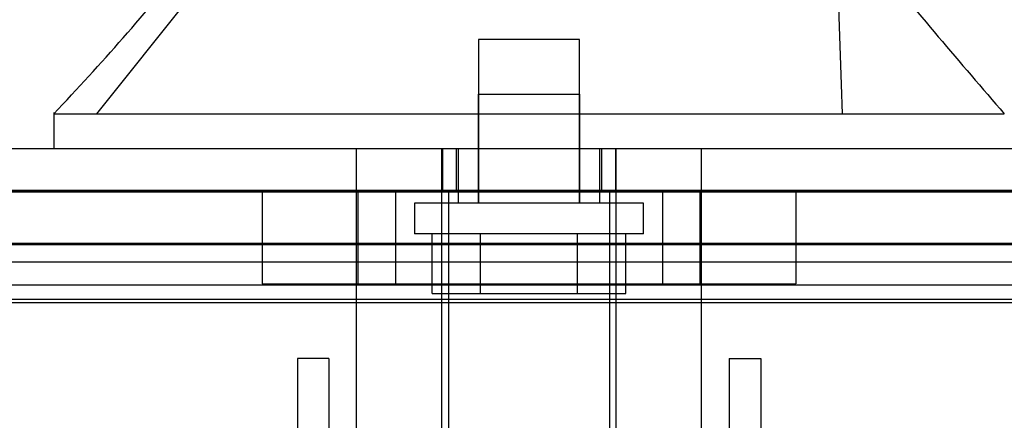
# Model space of a CAD drawing. Header units: inches. Extents: x 1 to 359, y -2 to 239.
# Tile 15 of 79: x 112.324 to 114.581, y 33.066 to 33.984. Entities that reach past the tile are written whole.
import ezdxf
from ezdxf.enums import TextEntityAlignment as Align
from ezdxf.lldxf.tags import DXFTag

# ---------------------------------------------------------------- set-up
doc = ezdxf.new("R2010")
doc.units = ezdxf.units.IN
doc.header["$MEASUREMENT"] = 0
for name, color, linetype in [('COM70220', 7, 'Continuous'), ('COM70839-3', 7, 'Continuous'), ('COM71196-7', 7, 'Continuous'), ('COM71298-2', 7, 'Continuous'), ('COM71299-2', 7, 'Continuous'), ('Default', 7, 'Continuous'), ('HAN13068', 7, 'Continuous'), ('HAN13068_SCREW', 7, 'Continuous'), ('HAN_NUT', 7, 'Continuous'), ('STD26122', 7, 'Continuous')]:
    doc.layers.add(name, color=color, linetype=linetype)
doc.styles.add('SEACAD_Times_New_Roman', font='times.ttf')
tags = doc.linetypes.add('HIDDEN2', pattern=[0.1875, 0.125, -0.0625]).pattern_tags.tags
tags[6:7] = [DXFTag(74, 4), DXFTag(75, 0), DXFTag(340, '0'), DXFTag(46, 0.0), DXFTag(50, 0.0), DXFTag(44, 0.0), DXFTag(45, 0.0)]
tags[4:5] = [DXFTag(74, 4), DXFTag(75, 0), DXFTag(340, '0'), DXFTag(46, 0.0), DXFTag(50, 0.0), DXFTag(44, 0.0), DXFTag(45, 0.0)]
doc.dimstyles.new('HAMMOND_(STH_-_300x200)', dxfattribs={"dimtxt": 1.5, "dimasz": 1.875, "dimexe": 0.75, "dimexo": 0.75, "dimgap": 0.375, "dimtad": 0, "dimtih": 1, "dimtoh": 1, "dimzin": 0, "dimdsep": 46, "dimtxsty": 'SEACAD_Times_New_Roman', "dimblk1": '_SE_FILLED', "dimblk2": '_SE_FILLED', "dimsah": 1, "dimcen": 0.75, "dimadec": 0, "dimazin": 0, "dimtfac": 0.8, "dimtofl": 0, "dimtmove": 0, "dimatfit": 3, "dimfxl": 1, "dimtolj": 1, "dimtzin": 0, "dimarcsym": 0})

# ---------------------------------------------------------------- blocks, each defined once
blk = doc.blocks.new('SE2')
at = {"layer": 'COM70220', "color": 7, "linetype": 'HIDDEN2'}
for p, q in [((111.6004, 33.5927), (138.0684, 33.5927)), ((111.6004, 33.5917), (138.0684, 33.5917)), ((111.6004, 33.5897), (138.0684, 33.5897)), ((111.6004, 33.3437), (138.0684, 33.3437))]:
    blk.add_line(p, q, dxfattribs=at)
at = {"layer": 'COM70839-3', "color": 7, "linetype": 'HIDDEN2'}
for p, q in [((113.0322, 33.2079), (112.9602, 33.2079)), ((112.9602, 33.2079), (112.9602, 33.1629)), ((113.0322, 33.2079), (113.0322, 33.1629)), ((113.9506, 33.2079), (114.0226, 33.2079)), ((113.9506, 33.2079), (113.9506, 33.1629)), ((114.0226, 33.2079), (114.0226, 33.1629)), ((112.9602, 33.1629), (112.9602, 32.0658)), ((113.0322, 33.1629), (113.0322, 32.0658)), ((113.9506, 33.1629), (113.9506, 32.0658)), ((114.0226, 33.1629), (114.0226, 32.0658))]:
    blk.add_line(p, q, dxfattribs=at)
at = {"layer": 'COM71196-7', "color": 7, "linetype": 'Continuous'}
blk.add_line((111.0244, 33.6887), (138.6444, 33.6887), dxfattribs=at)
at = {"layer": 'COM71196-7', "color": 7, "linetype": 'HIDDEN2'}
for p, q in [((113.293, 33.6887), (113.293, 33.5937)), ((113.3244, 33.6887), (113.3244, 33.5937)), ((113.6584, 33.5937), (113.6584, 33.6887)), ((113.6899, 33.6887), (113.6899, 33.5937)), ((111.0244, 33.5937), (138.6444, 33.5937))]:
    blk.add_line(p, q, dxfattribs=at)
at = {"layer": 'COM71298-2', "color": 7, "linetype": 'HIDDEN2'}
for p, q in [((138.2714, 33.471), (111.2334, 33.471)), ((138.0214, 33.4285), (111.4834, 33.4285)), ((138.2711, 33.376), (111.2337, 33.376)), ((138.0214, 33.3349), (111.4834, 33.3349))]:
    blk.add_line(p, q, dxfattribs=at)
at = {"layer": 'COM71299-2', "color": 7, "linetype": 'HIDDEN2'}
blk.add_line((111.2334, 33.4687), (138.2714, 33.4687), dxfattribs=at)
at = {"layer": 'HAN13068', "color": 7, "linetype": 'HIDDEN2'}
for p, q in [((112.5005, 33.7687), (112.7841, 34.1237)), ((113.3749, 33.8137), (113.6079, 33.8137)), ((113.3749, 33.8137), (113.3749, 33.5637)), ((113.6079, 33.5637), (113.6079, 33.8137)), ((113.0959, 32.9867), (113.0959, 33.6887)), ((113.2918, 32.9867), (113.2918, 33.6887)), ((113.3289, 33.6887), (113.3289, 33.5637)), ((113.6539, 33.5637), (113.6539, 33.6887)), ((113.691, 32.9867), (113.691, 33.6887)), ((113.8869, 32.9867), (113.8869, 33.6887))]:
    blk.add_line(p, q, dxfattribs=at)
at = {"layer": 'HAN13068', "color": 7, "linetype": 'Continuous'}
for p, q in [((112.4015, 33.7717), (112.4015, 33.6887)), ((112.4015, 33.7687), (112.753, 33.7687)), ((112.753, 33.7687), (112.9858, 33.7687)), ((112.9858, 33.7687), (113.4322, 33.7687)), ((113.4322, 33.7687), (113.5507, 33.7687)), ((113.5507, 33.7687), (113.6018, 33.7687)), ((113.6018, 33.7687), (113.75, 33.7687)), ((113.75, 33.7687), (114.2298, 33.7687)), ((114.2298, 33.7687), (114.5812, 33.7687))]:
    blk.add_line(p, q, dxfattribs=at)
for centre, radius, start, end in [((108.6096, 37.4009), 5.2509, 316.2334, 321.3827), ((126.6971, 44.313), 16.0617, 219.37458, 221.03271)]:
    blk.add_arc(centre, radius, start, end, dxfattribs=at)
at = {"layer": 'HAN13068', "color": 7, "linetype": 'HIDDEN2'}
blk.add_open_spline([(114.2099, 33.7687), (114.2062, 33.887), (114.2024, 34.0054), (114.1987, 34.1237)], degree=3, dxfattribs=at)
at = {"layer": 'HAN13068_SCREW', "color": 7, "linetype": 'HIDDEN2'}
for p, q in [((113.6074, 33.9387), (113.3754, 33.9387)), ((113.3754, 33.9387), (113.3754, 33.5637)), ((113.6074, 33.5637), (113.6074, 33.9387)), ((113.7539, 33.5637), (113.2289, 33.5637)), ((113.2289, 33.5637), (113.2289, 33.4937)), ((113.7539, 33.4937), (113.7539, 33.5637)), ((113.7539, 33.4937), (113.2289, 33.4937)), ((113.2691, 33.3567), (113.2691, 33.4937)), ((113.3803, 33.3567), (113.3803, 33.4937)), ((113.6026, 33.3567), (113.6026, 33.4937)), ((113.7137, 33.3567), (113.7137, 33.4937)), ((113.2691, 33.3567), (113.3803, 33.3567)), ((113.3803, 33.3567), (113.6026, 33.3567)), ((113.6026, 33.3567), (113.7137, 33.3567))]:
    blk.add_line(p, q, dxfattribs=at)
at = {"layer": 'HAN_NUT', "color": 7, "linetype": 'HIDDEN2'}
for p, q in [((112.8794, 33.5937), (112.8794, 33.3787)), ((113.0989, 33.5937), (113.0989, 33.3787)), ((113.1854, 33.5937), (113.1854, 33.3787)), ((113.7974, 33.5937), (113.7974, 33.3787)), ((113.8839, 33.3787), (113.8839, 33.5937)), ((114.1034, 33.5937), (114.1034, 33.3787)), ((112.8794, 33.3787), (113.1854, 33.3787)), ((113.1854, 33.3787), (113.7974, 33.3787)), ((113.7974, 33.3787), (114.1034, 33.3787))]:
    blk.add_line(p, q, dxfattribs=at)
at = {"layer": 'STD26122', "color": 7, "linetype": 'HIDDEN2'}
for p, q in [((113.3064, 33.5937), (113.3064, 32.6287)), ((113.6764, 32.6287), (113.6764, 33.5937))]:
    blk.add_line(p, q, dxfattribs=at)
blk = doc.blocks.new('DMBLK69')
at = {"layer": 'Default', "linetype": 'Continuous', "transparency": 16777216}
for points in [[(113.5954, 40.738), (111.7204, 40.4255), (113.5954, 40.113)], [(136.3964, 40.738), (136.3964, 40.113), (138.2714, 40.4255)]]:
    blk.add_hatch(color=7, dxfattribs=at).paths.add_polyline_path(points)
at = {"layer": 'Default', "color": 7, "linetype": 'Continuous', "transparency": 16777216}
for p, q in [((111.7204, 34.0337), (111.7204, 41.1755)), ((138.2714, 34.2187), (138.2714, 41.1755)), ((118.8015, 40.4255), (111.7204, 40.4255)), ((138.2714, 40.4255), (131.1903, 40.4255))]:
    blk.add_line(p, q, dxfattribs=at)
at = {"layer": 'Default', "color": 7, "linetype": 'Continuous', "transparency": 16777216, "style": 'SEACAD_Times_New_Roman'}
for s, p in [('26.55', (122.4367, 41.1755)), ('OPENNING', (119.3265, 38.9255))]:
    blk.add_text(s, height=1.5, dxfattribs=at).set_placement(p, align=Align.TOP_LEFT)
blk = doc.blocks.new('_SE_FILLED')
at = {"color": 0}
blk.add_line((0, 0), (-1, 0), dxfattribs=at)
blk.add_solid([(0, 0), (-1, -0.1665), (-1, 0.1665), (0, 0)], dxfattribs=at)

msp = doc.modelspace()

# ---------------------------------------------------------------- block references
at = {"layer": 'Default'}
msp.add_blockref('SE2', (0, 0), dxfattribs=at)

# ---------------------------------------------------------------- dimensions: what is measured, and where the dimension line sits
at = {"layer": 'Default', "color": 7, "linetype": 'Continuous'}
dim = msp.add_linear_dim(base=(111.7204, 40.4255), p1=(138.2714, 33.4687), p2=(111.7204, 33.2837), text='\\A1;<>\\POPENNING', dimstyle='HAMMOND_(STH_-_300x200)', dxfattribs=at)
dim.commit()
dim.dimension.update_dxf_attribs({"geometry": 'DMBLK69', "text_midpoint": (124.9959, 40.4255), "dimtype": 160})

doc.saveas('drawing.dxf')
